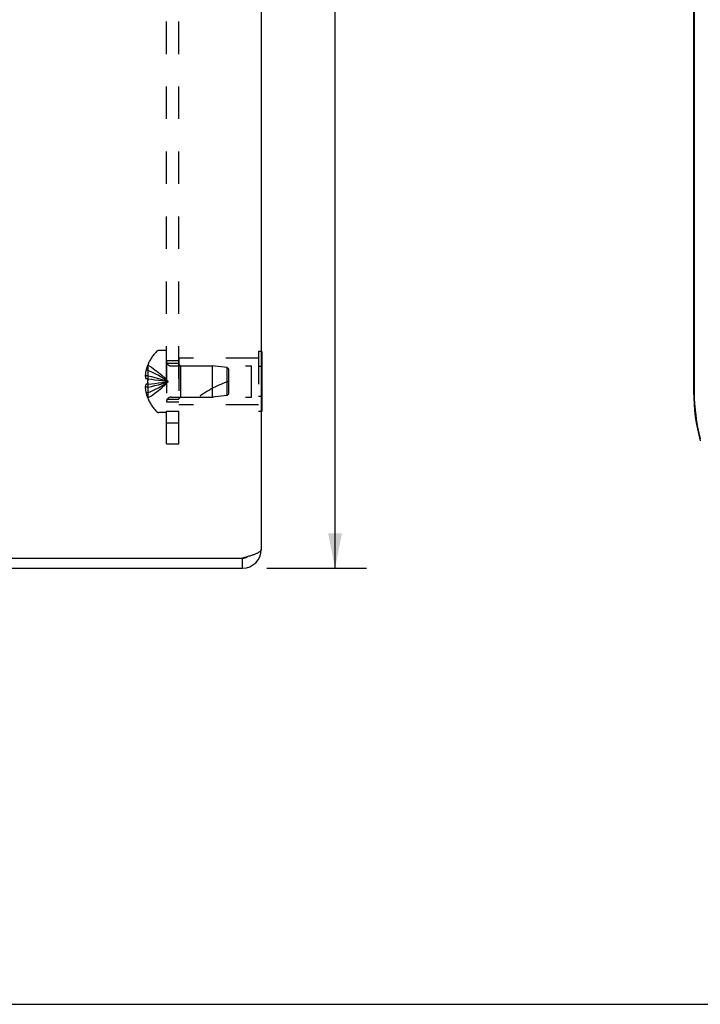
# Model space of a CAD drawing. Header units: inches. Extents: x 0 to 35.6, y 0 to 23.
# Tile 33 of 56: x 22 to 26.1, y 0 to 5.9. Entities that reach past the tile are written whole.
import ezdxf

# ---------------------------------------------------------------- set-up
doc = ezdxf.new("R2010")
doc.units = ezdxf.units.IN
doc.header["$LTSCALE"] = 1.957805
doc.header["$MEASUREMENT"] = 0
doc.linetypes.add('HIDDEN', pattern=[0.2, 0.1, -0.1])
doc.layers.get('0').update_dxf_attribs({"linetype": 'CONTINUOUS'})
for name, color, linetype in [('02___PRT_ALL_AXES', 7, 'CONTINUOUS'), ('06___PRT_ALL_SURFS', 7, 'CONTINUOUS'), ('DEFAULT_2', 8, 'HIDDEN'), ('DIMENSIONS', 7, 'CONTINUOUS')]:
    doc.layers.add(name, color=color, linetype=linetype)
doc.styles.get("Standard").update_dxf_attribs({"font": 'arial.ttf'})
doc.dimstyles.new('DIMSTYLE_1', dxfattribs={"dimtxt": 0.157043, "dimasz": 0.209391, "dimexe": 0.09, "dimexo": 0.07, "dimgap": 0.0375, "dimtad": 0, "dimtih": 1, "dimtoh": 1, "dimzin": 4, "dimdsep": 46, "dimtxsty": 'Standard', "dimblk": '_FILLED', "dimblk1": '_FILLED', "dimblk2": '_FILLED', "dimcen": 0.09, "dimazin": 1, "dimtfac": 1, "dimtofl": 0, "dimtmove": 0, "dimatfit": 3, "dimldrblk": '_FILLED', "dimfxl": 0, "dimtolj": 1, "dimtzin": 4, "dimarcsym": 0})

# ---------------------------------------------------------------- blocks, each defined once
blk = doc.blocks.new('_FILLED')
at = {"color": 0, "linetype": 'ByBlock'}
blk.add_solid([(0, 0), (-1, 0.2), (-1, -0.2)], dxfattribs=at)
blk = doc.blocks.new('*D18')
at = {"layer": 'DIMENSIONS', "color": 2, "linetype": 'Continuous'}
for p, q in [((23.5448, 11.816), (24.0871, 11.816)), ((23.8986, 11.816), (23.8986, 7.3798)), ((23.8986, 2.6294), (23.8986, 6.8301)), ((23.4876, 2.6294), (24.0871, 2.6294))]:
    blk.add_line(p, q, dxfattribs=at)
at = {"layer": 'DIMENSIONS', "color": 2, "linetype": 'Continuous', "xscale": 0.2093908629, "yscale": 0.2093908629, "zscale": 0.2093908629}
for p, rotation in [((23.8986, 11.816), 90), ((23.8986, 2.6294), 270)]:
    blk.add_blockref('_FILLED', p, dxfattribs=dict(at, rotation=rotation))
at = {"layer": 'DIMENSIONS', "color": 2, "linetype": 'Continuous', "insert": (23.8986, 7.3012), "char_height": 0.15704, "width": 0.498568, "attachment_point": 2, "line_spacing_factor": 0.9}
blk.add_mtext('9.19\\PREF.', dxfattribs=at)

msp = doc.modelspace()

# ---------------------------------------------------------------- linework, layer by layer
at = {"color": 3, "linetype": 'Continuous'}
for p, q in [((23.453, 11.7535), (23.453, 2.7414)), ((19.453, 2.6894), (23.341, 2.6894)), ((23.352, 2.6926), (23.341, 2.6894)), ((19.455, 2.6294), (23.341, 2.6294))]:
    msp.add_line(p, q, dxfattribs=at)
at = {"color": 7, "linetype": 'Continuous'}
for p, q in [((26.0608, 10.0669), (26.0608, 3.6919)), ((26.064, 10.0669), (26.064, 3.6919)), ((23.341, 2.6294), (23.341, 2.6894)), ((0, 0), (35.5964, 0))]:
    msp.add_line(p, q, dxfattribs=at)
at = {"color": 3, "linetype": 'Continuous'}
msp.add_lwpolyline([(23.453, 2.7414), (23.4529, 2.7398), (23.4525, 2.7381), (23.4518, 2.7365), (23.4509, 2.7349), (23.4497, 2.7333), (23.4482, 2.7316), (23.4465, 2.73), (23.4445, 2.7284), (23.4423, 2.7268), (23.4398, 2.7251), (23.4371, 2.7235), (23.4341, 2.7219), (23.431, 2.7203), (23.4276, 2.7186), (23.424, 2.717), (23.4202, 2.7154), (23.4162, 2.7138), (23.4121, 2.7121), (23.4077, 2.7105), (23.4032, 2.7089), (23.3986, 2.7073), (23.3938, 2.7056), (23.3889, 2.704), (23.3839, 2.7024), (23.3788, 2.7008), (23.3735, 2.6991), (23.3682, 2.6975), (23.3629, 2.6959), (23.3575, 2.6943), (23.352, 2.6926)], dxfattribs=at)
at = {"color": 7, "linetype": 'Continuous'}
for centre, radius, start, end in [((27.1636, 3.6919), 1.1029, 180, 195.54703), ((27.1636, 3.6919), 1.0996, 180, 194.9143), ((23.341, 2.7414), 0.052, 270, 303.25195)]:
    msp.add_arc(centre, radius, start, end, dxfattribs=at)
at = {"color": 3, "linetype": 'Continuous'}
msp.add_arc((23.341, 2.7414), 0.112, 270, 360, dxfattribs=at)
at = {"layer": '02___PRT_ALL_AXES', "color": 8, "linetype": 'HIDDEN'}
for p, q in [((22.957, 3.8794), (22.882, 3.8794)), ((22.882, 3.8794), (22.882, 3.6294)), ((22.957, 3.8634), (22.882, 3.8634)), ((22.957, 3.8944), (22.957, 3.6144)), ((22.957, 3.6454), (22.882, 3.6454)), ((22.957, 3.6294), (22.882, 3.6294))]:
    msp.add_line(p, q, dxfattribs=at)
at = {"layer": '06___PRT_ALL_SURFS', "color": 8, "linetype": 'HIDDEN'}
for p, q in [((23.453, 3.9345), (23.436, 3.9345)), ((23.436, 3.9345), (23.436, 3.5743)), ((23.436, 3.8944), (22.957, 3.8944)), ((23.453, 3.8445), (23.436, 3.8445)), ((23.453, 3.6643), (23.436, 3.6643)), ((23.436, 3.6144), (22.957, 3.6144)), ((23.453, 3.5743), (23.436, 3.5743))]:
    msp.add_line(p, q, dxfattribs=at)
at = {"layer": '06___PRT_ALL_SURFS', "color": 7, "linetype": 'Continuous'}
for p, q in [((23.457, 3.9345), (23.453, 3.9345)), ((23.457, 3.9345), (23.457, 3.5743)), ((23.457, 3.8445), (23.453, 3.8445)), ((23.457, 3.6643), (23.453, 3.6643)), ((23.457, 3.5743), (23.453, 3.5743))]:
    msp.add_line(p, q, dxfattribs=at)
at = {"layer": 'DEFAULT_2', "color": 8, "linetype": 'HIDDEN'}
for p, q in [((22.882, 3.3794), (22.882, 10.3794)), ((22.957, 3.3794), (22.957, 10.3794)), ((22.882, 3.9409), (22.8355, 3.9409)), ((22.957, 3.8594), (22.967, 3.8494)), ((22.7687, 3.8229), (22.7586, 3.8229)), ((22.7691, 3.8537), (22.7687, 3.8539)), ((22.7691, 3.8537), (22.7687, 3.8527)), ((22.7687, 3.8527), (22.7687, 3.7699)), ((22.9102, 3.8484), (23.157, 3.8484)), ((22.967, 3.8494), (23.3945, 3.8494)), ((22.967, 3.8494), (22.967, 3.6594)), ((23.2471, 3.8394), (23.157, 3.8484)), ((23.157, 3.8484), (23.157, 3.6604)), ((23.157, 3.8263), (23.157, 3.8207)), ((23.157, 3.8011), (23.157, 3.7938)), ((23.257, 3.8284), (23.2471, 3.8394)), ((23.2471, 3.6694), (23.2471, 3.8394)), ((23.257, 3.6804), (23.257, 3.8284)), ((23.3945, 3.6594), (23.3945, 3.8494)), ((22.7687, 3.7893), (22.7537, 3.7893)), ((22.7687, 3.7699), (22.7586, 3.7699)), ((22.7691, 3.7699), (22.7687, 3.7699)), ((22.7687, 3.7699), (22.7911, 3.7677)), ((22.7687, 3.7389), (22.7911, 3.7411)), ((22.7908, 3.741), (22.8126, 3.7434)), ((22.8124, 3.7433), (22.8335, 3.7459)), ((22.8333, 3.7458), (22.8538, 3.7485)), ((22.7687, 3.7195), (22.7537, 3.7195)), ((22.7687, 3.7389), (22.7586, 3.7389)), ((22.7687, 3.6859), (22.7586, 3.6859)), ((22.7687, 3.7389), (22.7691, 3.7389)), ((22.7687, 3.7389), (22.7687, 3.6561)), ((23.257, 3.6804), (23.2471, 3.6694)), ((22.7691, 3.6551), (22.7687, 3.6561)), ((22.7691, 3.6551), (22.7687, 3.6549)), ((22.9102, 3.6604), (23.157, 3.6604)), ((22.957, 3.6494), (22.967, 3.6594)), ((22.967, 3.6594), (23.3945, 3.6594)), ((23.2471, 3.6694), (23.157, 3.6604)), ((22.882, 3.5679), (22.8355, 3.5679)), ((22.957, 3.5734), (22.882, 3.5734)), ((22.882, 3.5044), (22.957, 3.5044)), ((22.882, 3.3794), (22.957, 3.3794))]:
    msp.add_line(p, q, dxfattribs=at)
for points in [[(22.7586, 3.8229), (22.7577, 3.8187), (22.7568, 3.8145), (22.7561, 3.8103), (22.7554, 3.8061), (22.7549, 3.8019), (22.7544, 3.7977), (22.754, 3.7935), (22.7537, 3.7893)], [(22.7687, 3.8229), (22.7908, 3.8134), (22.8124, 3.8032), (22.8333, 3.7922), (22.8537, 3.7804), (22.8735, 3.7678), (22.8927, 3.7544)], [(22.7691, 3.8537), (22.7911, 3.84), (22.8126, 3.8251), (22.8335, 3.8091), (22.8538, 3.792), (22.8735, 3.7738), (22.8927, 3.7544)], [(22.7537, 3.7893), (22.754, 3.787), (22.7544, 3.7846), (22.7548, 3.7823), (22.7553, 3.7799), (22.756, 3.7775), (22.7567, 3.775)], [(22.7586, 3.7699), (22.7576, 3.7725), (22.7567, 3.775)], [(22.7687, 3.7893), (22.7908, 3.7845), (22.8124, 3.7793), (22.8333, 3.7736), (22.8537, 3.7676), (22.8735, 3.7612), (22.8927, 3.7544)], [(22.7687, 3.7544), (22.7687, 3.757), (22.7687, 3.7596), (22.7688, 3.7621), (22.7688, 3.7647), (22.7689, 3.7673), (22.7691, 3.7699)], [(22.7688, 3.7647), (22.7688, 3.7622), (22.7687, 3.7596)], [(22.7687, 3.7195), (22.7908, 3.7243), (22.8124, 3.7295), (22.8333, 3.7351), (22.8537, 3.7411), (22.8735, 3.7476), (22.8927, 3.7544)], [(22.7691, 3.7389), (22.7689, 3.7415), (22.7688, 3.7441), (22.7688, 3.7466), (22.7687, 3.7492), (22.7687, 3.7518), (22.7687, 3.7544)], [(22.7687, 3.6859), (22.7908, 3.6953), (22.8124, 3.7056), (22.8333, 3.7166), (22.8537, 3.7284), (22.8735, 3.741), (22.8927, 3.7544)], [(22.7687, 3.7492), (22.7688, 3.7466), (22.7688, 3.7441)], [(22.7691, 3.6551), (22.7911, 3.6688), (22.8126, 3.6837), (22.8335, 3.6996), (22.8538, 3.7167), (22.8735, 3.735), (22.8927, 3.7544)], [(22.7908, 3.7678), (22.8126, 3.7654), (22.8335, 3.7629), (22.8538, 3.7603), (22.8735, 3.7574), (22.8927, 3.7544)], [(22.8124, 3.7654), (22.8333, 3.7629), (22.8537, 3.7603), (22.8735, 3.7574), (22.8927, 3.7544)], [(22.8537, 3.7485), (22.8735, 3.7514), (22.8927, 3.7544)], [(22.8538, 3.7485), (22.8735, 3.7514), (22.8927, 3.7544)], [(22.7586, 3.7389), (22.7576, 3.7363), (22.7567, 3.7338), (22.756, 3.7313), (22.7553, 3.7289), (22.7548, 3.7265), (22.7544, 3.7242), (22.754, 3.7218), (22.7537, 3.7195)], [(22.7537, 3.7195), (22.754, 3.7153), (22.7544, 3.7111), (22.7549, 3.7069), (22.7554, 3.7027), (22.7561, 3.6985), (22.7568, 3.6943), (22.7577, 3.6901), (22.7586, 3.6859)]]:
    msp.add_lwpolyline(points, dxfattribs=at)
for centre, radius, start, end in [((23.0108, 3.7544), 0.2618, 136.4862, 157.66431), ((22.8355, 3.9209), 0.02, 90, 136.4862), ((22.9102, 3.8766), 0.0282, 180, 270), ((23.0108, 3.7544), 0.2614, 157.91062, 164.80589), ((23.4272, 3.2091), 0.5712, 107.33536, 127.81376), ((23.0108, 3.7544), 0.2614, 195.19411, 202.08938), ((23.0108, 3.7544), 0.2618, 202.33569, 223.5138), ((22.9102, 3.6322), 0.0282, 90, 180), ((22.8355, 3.5879), 0.02, 223.5138, 270)]:
    msp.add_arc(centre, radius, start, end, dxfattribs=at)

# ---------------------------------------------------------------- dimensions: what is measured, and where the dimension line sits
at = {"layer": 'DIMENSIONS', "color": 2, "linetype": 'Continuous'}
dim = msp.add_linear_dim(base=(23.8986, 11.816), p1=(23.4176, 2.6294), p2=(23.4748, 11.816), angle=90, text='<>\\PREF.', dimstyle='DIMSTYLE_1', dxfattribs=at)
dim.commit()
dim.dimension.update_dxf_attribs({"geometry": '*D18', "text_midpoint": (23.8986, 7.1049), "dimtype": 160})

doc.saveas('drawing.dxf')
